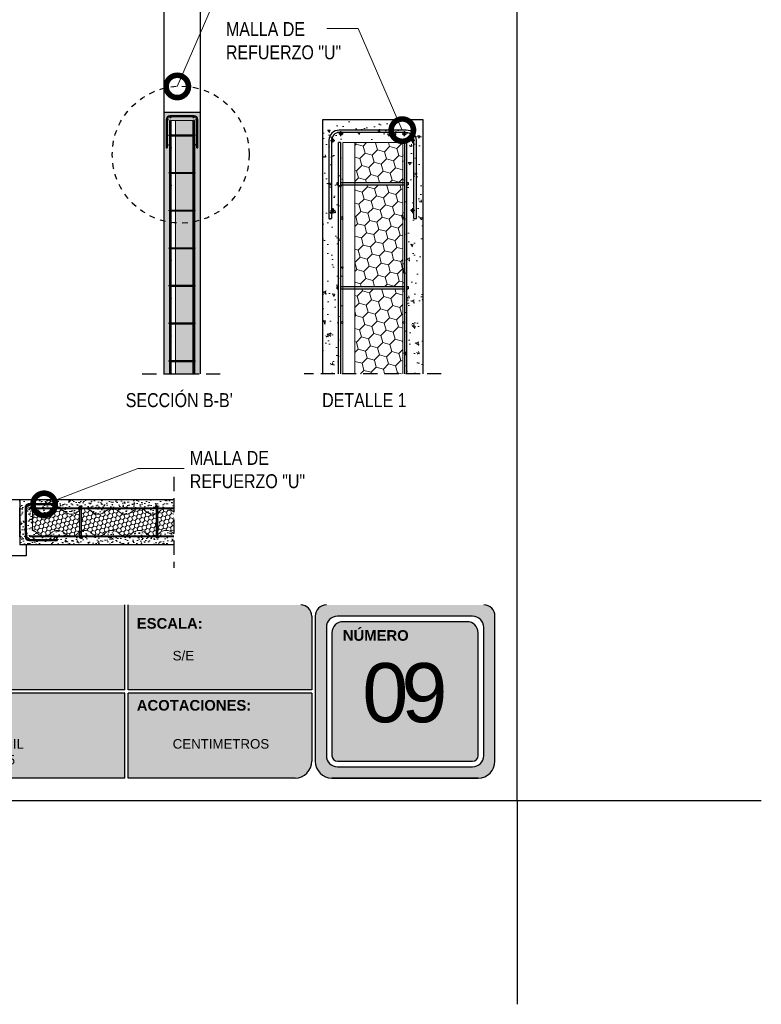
# Model space of a CAD drawing. Header units: millimetres. Extents: x 0 to 30, y 0 to 35.5.
# Tile 2 of 3: x 16.7 to 30, y 0 to 17.6. Entities that reach past the tile are written whole.
import ezdxf

# ---------------------------------------------------------------- set-up
doc = ezdxf.new("R2010")
doc.units = ezdxf.units.MM
doc.linetypes.add('CONTINUA', pattern=[0])
doc.linetypes.add('DASHED2', pattern=[9.525, 6.35, -3.175])
for name, color, linetype, lineweight in [('CONSTRUPANEL', 170, 'Continuous', 20), ('hatch', 252, 'Continuous', 0), ('LAMINA ACCESORIOS', 1, 'Continuous', 30), ('TEXTO', 7, 'DASHED2', 0), ('TEXTO CUADRO DATOS', 251, 'Continuous', 0)]:
    doc.layers.add(name, color=color, linetype=linetype, lineweight=lineweight)
doc.styles.add('Erika', font='techl___.ttf', dxfattribs={"height": 0.25})
doc.styles.get("Standard").update_dxf_attribs({"font": 'arial.ttf'})
doc.dimstyles.new('Erika', dxfattribs={"dimtxt": 0.25, "dimasz": 0.8, "dimexe": 0.5, "dimexo": 0.5, "dimgap": 0, "dimtad": 0, "dimlfac": 0.1, "dimzin": 1, "dimdsep": 46, "dimtxsty": 'Erika', "dimblk": 'DOTSMALL', "dimcen": 2.5, "dimse1": 1, "dimse2": 1, "dimclrd": 252, "dimclre": 252, "dimclrt": 256, "dimadec": 0, "dimazin": 0, "dimtfac": 1, "dimtmove": 0, "dimatfit": 3, "dimldrblk": 'DOTSMALL', "dimfxl": 1, "dimlwd": 0, "dimlwe": 0, "dimarcsym": 0})

# ---------------------------------------------------------------- blocks, each defined once
blk = doc.blocks.new('_DotSmall')
at = {"color": 0, "linetype": 'ByBlock', "const_width": 0.5}
blk.add_lwpolyline([(-0.0625, 0, 1), (0.0625, 0, 1)], format="xyb", close=True, dxfattribs=at)

msp = doc.modelspace()

# ---------------------------------------------------------------- hatches: boundary and pattern name
at = {"true_color": 0xb3b3b3}
h = msp.add_hatch(color=253, dxfattribs=at)
h.paths.add_polyline_path([(22.169, 7.153, 0.414214), (21.969, 6.953), (21.969, 4.353, 0.414214), (22.269, 4.053), (24.888, 4.053, 0.414214), (25.188, 4.353), (25.188, 6.953, 0.414214), (24.988, 7.153)])
h.paths.add_polyline_path([(24.988, 6.753), (24.988, 4.453, -0.414214), (24.788, 4.253), (22.369, 4.253, -0.414214), (22.169, 4.453), (22.169, 6.753, -0.414214), (22.369, 6.953), (24.788, 6.953, -0.414214)], flags=16)
h.paths.add_polyline_path([(24.888, 6.653), (24.888, 4.453, -0.414214), (24.788, 4.353), (22.369, 4.353, -0.414214), (22.269, 4.453), (22.269, 6.653, -0.414214), (22.469, 6.853), (24.688, 6.853, -0.414214)], flags=0)
h.paths.add_polyline_path([(22.873, 6.559), (24.176, 6.559), (24.176, 4.303), (22.873, 4.303)], flags=8)
h.paths.add_polyline_path([(22.417, 8.338), (23.661, 8.338), (23.661, 8.047), (22.417, 8.047)], flags=9)
h = msp.add_hatch(color=253, dxfattribs=at)
h.paths.add_polyline_path([(18.558, 5.633), (18.558, 7.153), (15.267, 7.153), (15.267, 5.633)])
h.paths.add_polyline_path([(18.558, 5.573), (15.267, 5.573), (15.267, 4.053), (18.558, 4.053)])
h.paths.add_polyline_path([(18.618, 5.573), (18.618, 4.053), (21.609, 4.053, 0.414214), (21.909, 4.353), (21.909, 5.573)])
h.paths.add_polyline_path([(18.618, 7.153), (18.618, 5.633), (21.909, 5.633), (21.909, 6.953, 0.414214), (21.709, 7.153)])
at = {"layer": 'hatch'}
h = msp.add_hatch(dxfattribs=at)
h.set_pattern_fill('AR-CONC', color=256, scale=0.001, angle=105)
h.set_pattern_definition([(155, (-1741.3838, -2352.92422), (-0.031756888, 0.180102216), [0.01905, -0.20955]), (100, (-1741.3838, -2352.92422), (-0.175425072, -0.083491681), [0.01524, -0.167640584]), (205.451445, (-1741.38644, -2352.90921), (-0.207181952, 0.096610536), [0.016190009, -0.178090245]), (151.1842, (-1741.43287, -2352.93737), (-0.029550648, 0.272723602), [0.028575, -0.314325]), (201.635558, (-1741.43533, -2352.91464), (-0.300439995, 0.16527619), [0.024285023, -0.267135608]), (96.184151, (-1741.43287, -2352.93737), (-0.300439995, 0.16527619), [0.022859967, -0.251459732]), (126, (-1741.42717, -2352.90954), (0.059539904, 0.172916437), [0.01905, -0.20955]), (71, (-1741.42717, -2352.90954), (-0.193907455, 0.012024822), [0.01524, -0.16764]), (176.451445, (-1741.42221, -2352.89514), (-0.134367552, 0.184941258), [0.016190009, -0.178089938]), (142.5, (-1741.3838, -2352.92422), (-0.0824732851, -0.0189010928), [0, -0.165608, 0, -0.17018, 0, -0.168275]), (112.5, (-1741.3838, -2352.92422), (-0.1140612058, 0.038614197), [0, -0.097028, 0, -0.161798, 0, -0.064135]), (72.5, (-1741.36914, -2352.97893), (-0.0295598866, 0.1324531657), [0, -0.0635, 0, -0.19812, 0, -0.26289]), (62.5, (-1741.36256, -2353.00346), (-0.0628987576, 0.136500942), [0, -0.08255, 0, -0.131572, 0, -0.18669])])
h.paths.add_polyline_path([(19.909, 15.982), (19.261, 15.982), (19.261, 11.292), (19.39, 11.292), (19.39, 15.833), (19.779, 15.833), (19.779, 11.292), (19.909, 11.292)])
at = {"layer": 'hatch', "lineweight": 0}
h = msp.add_hatch(dxfattribs=at)
h.set_pattern_fill('HONEY', color=256, scale=0.015, angle=105, style=0)
h.set_pattern_definition([(105, (-21.426974, -0.758435), (-0.058328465, 0.058328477), [0.047625, -0.09525]), (225, (-21.426974, -0.758435), (-0.02134971, -0.07967817), [0.047625, -0.09525]), (165, (-21.426974, -0.758435), (-0.079678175, -0.021349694), [-0.09525, 0.047625])])
h.paths.add_polyline_path([(19.779, 15.574), (19.779, 15.833), (19.476, 15.833), (19.468, 15.825), (19.468, 15.574)])
h.paths.add_polyline_path([(19.468, 15.559), (19.468, 15.373, 0.01072), (19.557, 15.371, 0.026596), (19.779, 15.383), (19.779, 15.559)])
h.paths.add_polyline_path([(19.557, 15.371, -0.01072), (19.468, 15.373), (19.468, 14.9), (19.779, 14.9), (19.779, 15.383, -0.026596)])
h.paths.add_polyline_path([(19.779, 14.885), (19.468, 14.885), (19.468, 14.226), (19.779, 14.226)])
h.paths.add_polyline_path([(19.779, 14.211), (19.468, 14.211), (19.468, 13.552), (19.779, 13.552)])
h.paths.add_polyline_path([(19.779, 13.537), (19.468, 13.537), (19.468, 12.879), (19.779, 12.879)])
h.paths.add_polyline_path([(19.779, 12.863), (19.468, 12.863), (19.468, 12.205), (19.779, 12.205)])
h.paths.add_polyline_path([(19.779, 12.189), (19.468, 12.189), (19.468, 11.531), (19.779, 11.531)])
h.paths.add_polyline_path([(19.779, 11.292), (19.779, 11.515), (19.468, 11.515), (19.468, 11.292)])
at = {"layer": 'hatch'}
h = msp.add_hatch(dxfattribs=at)
h.set_pattern_fill('AR-CONC', color=256, scale=0.002764, angle=105)
h.set_pattern_definition([(155, (-4844.94472, -6532.65288), (-0.087787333, 0.497866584), [0.052660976, -0.579270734]), (100, (-4844.9447, -6532.6529), (-0.484937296, -0.230800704), [0.04212878, -0.463418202]), (205.451445, (-4844.95204, -6532.6114), (-0.572724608, 0.267065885), [0.044754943, -0.49230478]), (151.1842, (-4845.08037, -6532.6892), (-0.0816885, 0.75390504), [0.078991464, -0.8689061]), (201.635558, (-4845.0872, -6532.6264), (-0.83052301, 0.45688218), [0.06713244, -0.73845784]), (96.184151, (-4845.0804, -6532.6892), (-0.83052301, 0.45688218), [0.06319308, -0.69512414]), (126, (-4845.06463, -6532.6123), (0.164589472, 0.478002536), [0.052660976, -0.579270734]), (71, (-4845.06463, -6532.6123), (-0.536029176, 0.033240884), [0.04212878, -0.463416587]), (176.451445, (-4845.0509, -6532.5725), (-0.371439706, 0.51124342), [0.044754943, -0.49230393]), (142.5, (-4844.94472, -6532.65288), (-0.2279854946, -0.0522493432), [0, -0.457799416, 0, -0.47043805, 0, -0.465171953]), (112.5, (-4844.94472, -6532.65288), (-0.3153057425, 0.106743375), [0, -0.268219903, 0, -0.447267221, 0, -0.177291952]), (72.5, (-4844.9042, -6532.80412), (-0.0817140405, 0.3661476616), [0, -0.175536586, 0, -0.547674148, 0, -0.726721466]), (62.5, (-4844.88602, -6532.87194), (-0.173874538, 0.377337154), [0, -0.228197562, 0, -0.363711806, 0, -0.516077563])])
h.paths.add_polyline_path([(23.536, 11.292), (23.894, 11.292), (23.894, 15.847), (22.103, 15.847), (22.103, 11.292), (22.461, 11.292), (22.461, 15.434), (23.536, 15.434)])
at = {"layer": 'hatch', "lineweight": 0}
h = msp.add_hatch(dxfattribs=at)
h.set_pattern_fill('HONEY', color=256, scale=0.041465, angle=105, style=0)
h.set_pattern_definition([(105, (-90.3723, -30.43002), (-0.16124062, 0.16124066), [0.13165244, -0.26330488]), (225, (-90.3723, -30.43002), (-0.05901819, -0.2202588), [0.13165244, -0.26330488]), (165, (-90.3723, -30.43002), (-0.22025882, -0.05901815), [-0.26330488, 0.13165244])])
h.paths.add_polyline_path([(23.536, 14.719), (23.536, 15.434), (22.698, 15.434), (22.676, 15.412), (22.676, 14.719)])
h.paths.add_polyline_path([(22.676, 14.676), (22.676, 14.163, 0.01072), (22.923, 14.157, 0.026596), (23.536, 14.19), (23.536, 14.676)])
h.paths.add_polyline_path([(22.923, 14.157, -0.01072), (22.676, 14.163), (22.676, 12.856), (23.536, 12.856), (23.536, 14.19, -0.026596)])
h.paths.add_polyline_path([(22.676, 11.292), (23.536, 11.292), (23.536, 12.813), (22.676, 12.813)])
at = {"layer": 'hatch'}
h = msp.add_hatch(dxfattribs=at)
h.set_pattern_fill('AR-CONC', color=256, scale=0.001, angle=105)
h.set_pattern_definition([(155, (-1737.73058, -2352.22366), (-0.031756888, 0.180102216), [0.01905, -0.20955]), (100, (-1737.73058, -2352.22366), (-0.175425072, -0.083491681), [0.01524, -0.167640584]), (205.451445, (-1737.73323, -2352.20865), (-0.207181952, 0.096610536), [0.016190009, -0.178090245]), (151.1842, (-1737.77965, -2352.2368), (-0.029550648, 0.272723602), [0.028575, -0.314325]), (201.635558, (-1737.78211, -2352.21408), (-0.300439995, 0.16527619), [0.024285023, -0.267135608]), (96.184151, (-1737.77965, -2352.2368), (-0.300439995, 0.16527619), [0.022859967, -0.251459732]), (126, (-1737.77396, -2352.20898), (0.059539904, 0.172916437), [0.01905, -0.20955]), (71, (-1737.77396, -2352.20898), (-0.193907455, 0.012024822), [0.01524, -0.16764]), (176.451445, (-1737.769, -2352.19457), (-0.134367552, 0.184941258), [0.016190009, -0.178089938]), (142.5, (-1737.73058, -2352.223656), (-0.0824732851, -0.0189010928), [0, -0.165608, 0, -0.17018, 0, -0.168275]), (112.5, (-1737.73058, -2352.22366), (-0.1140612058, 0.038614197), [0, -0.097028, 0, -0.161798, 0, -0.064135]), (72.5, (-1737.71592, -2352.27837), (-0.0295598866, 0.1324531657), [0, -0.0635, 0, -0.19812, 0, -0.26289]), (62.5, (-1737.70935, -2352.3029), (-0.0628987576, 0.136500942), [0, -0.08255, 0, -0.131572, 0, -0.18669])])
h.paths.add_polyline_path([(16.68, 9.039), (19.435, 9.039), (19.435, 8.817, -0.023235), (19.423, 8.828, 0.4), (19.18, 8.828, -0.4), (18.937, 8.828, 0.4), (18.694, 8.828, -0.4), (18.451, 8.828, 0.4), (18.208, 8.828, -0.4), (17.965, 8.828, 0.4), (17.722, 8.828, -0.4), (17.479, 8.828, 0.4), (17.236, 8.828, -0.4), (16.993, 8.828, 0.139118), (16.908, 8.873), (16.908, 8.484, -0.139118), (16.993, 8.439, 0.4), (17.236, 8.439, -0.4), (17.479, 8.439, 0.4), (17.722, 8.439, -0.4), (17.965, 8.439, 0.4), (18.208, 8.439, -0.4), (18.451, 8.439, 0.4), (18.694, 8.439, -0.4), (18.937, 8.439, 0.4), (19.18, 8.439, -0.4), (19.423, 8.439, 0.023235), (19.435, 8.428), (19.435, 8.229), (16.68, 8.229)])
at = {"layer": 'hatch', "lineweight": 0}
h = msp.add_hatch(dxfattribs=at)
h.set_pattern_fill('HONEY', color=256, scale=0.015, angle=105, style=0)
h.set_pattern_definition([(105, (-19.726437, 2.450253), (-0.058328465, 0.058328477), [0.047625, -0.09525]), (225, (-19.726437, 2.450253), (-0.02134971, -0.07967817), [0.047625, -0.09525]), (165, (-19.726437, 2.450253), (-0.079678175, -0.021349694), [-0.09525, 0.047625])])
h.paths.add_polyline_path([(18.937, 8.439, 0.29774), (19.126, 8.404), (19.126, 8.793, -0.29774), (18.937, 8.828, 0.4), (18.694, 8.828, -0.4), (18.451, 8.828, 0.4), (18.208, 8.828, -0.4), (17.965, 8.828, 0.29774), (17.775, 8.863), (17.775, 8.474, -0.29774), (17.965, 8.439, 0.4), (18.208, 8.439, -0.4), (18.451, 8.439, 0.4), (18.694, 8.439, -0.4)])
h.paths.add_polyline_path([(19.146, 8.414, 0.060421), (19.18, 8.439, -0.4), (19.423, 8.439, 0.023235), (19.435, 8.428), (19.435, 8.817, -0.023235), (19.423, 8.828, 0.4), (19.18, 8.828, -0.060421), (19.146, 8.803)])
h.paths.add_polyline_path([(17.756, 8.853, 0.060421), (17.722, 8.828, -0.4), (17.479, 8.828, 0.4), (17.236, 8.828, -0.4), (16.993, 8.828, 0.139118), (16.908, 8.873), (16.908, 8.484, -0.139118), (16.993, 8.439, 0.4), (17.236, 8.439, -0.4), (17.479, 8.439, 0.4), (17.722, 8.439, -0.060421), (17.756, 8.464)])

# ---------------------------------------------------------------- linework, layer by layer
at = {"linetype": 'CONTINUA'}
for p, q in [((19.261, 23.998), (19.261, 11.292)), ((19.909, 23.998), (19.909, 11.292)), ((22.103, 11.292), (22.103, 15.847)), ((23.894, 15.847), (23.894, 11.292)), ((19.39, 11.292), (19.779, 11.292)), ((19.435, 9.039), (9.125, 9.039)), ((16.68, 9.039), (16.68, 8.229)), ((16.68, 8.374), (16.68, 8.893)), ((19.435, 8.229), (16.68, 8.229)), ((16.794, 8.229), (16.794, 8.034)), ((16.794, 8.034), (11.766, 8.034))]:
    msp.add_line(p, q, dxfattribs=at)
for p, q in [((19.261, 15.982), (19.909, 15.982)), ((22.103, 15.847), (23.894, 15.847))]:
    msp.add_line(p, q)
at = {"linetype": 'DASHED2', "ltscale": 0.04}
for p, q in [((18.873, 11.292), (20.372, 11.292)), ((24.227, 11.292), (21.769, 11.292)), ((19.435, 9.448), (19.435, 7.819)), ((19.435, 9.448), (19.435, 7.819))]:
    msp.add_line(p, q, dxfattribs=at)
at = {"color": 253, "true_color": 0xb3b3b3}
for p, q in [((18.558, 5.633), (18.558, 7.153)), ((18.618, 5.633), (18.618, 7.153)), ((21.909, 6.953), (21.909, 5.633)), ((21.969, 6.953), (21.969, 4.353)), ((24.788, 6.953), (22.369, 6.953)), ((25.188, 4.353), (25.188, 6.953)), ((22.169, 6.753), (22.169, 4.453)), ((24.688, 6.853), (22.469, 6.853)), ((24.988, 4.453), (24.988, 6.753)), ((22.269, 6.653), (22.269, 4.453)), ((24.888, 4.453), (24.888, 6.653)), ((18.558, 5.633), (15.267, 5.633)), ((18.558, 5.573), (15.267, 5.573)), ((18.558, 4.053), (18.558, 5.573)), ((21.909, 5.633), (18.618, 5.633)), ((18.618, 4.053), (18.618, 5.573)), ((21.909, 5.573), (18.618, 5.573)), ((21.909, 5.573), (21.909, 4.353)), ((22.369, 4.353), (24.788, 4.353)), ((22.369, 4.253), (24.788, 4.253)), ((18.558, 4.053), (15.267, 4.053)), ((21.609, 4.053), (18.618, 4.053)), ((24.888, 4.053), (22.269, 4.053)), ((22.269, 4.053), (24.888, 4.053))]:
    msp.add_line(p, q, dxfattribs=at)
at = {"color": 254, "true_color": 0xe3e3e3}
for q in [(25.588, 0), (29.958, 3.653), (25.588, 0)]:
    msp.add_line((25.588, 3.653), q, dxfattribs=at)
msp.add_lwpolyline([(3.998, 3.653), (25.588, 3.653), (25.588, 31.593), (3.998, 31.593)], close=True, dxfattribs=at)
at = {"color": 253, "true_color": 0xb3b3b3}
for centre, radius, start, end in [((21.709, 6.953), 0.2, 0, 90), ((22.169, 6.953), 0.2, 90, 180), ((24.988, 6.953), 0.2, 0, 90), ((22.369, 6.753), 0.2, 90, 180), ((24.788, 6.753), 0.2, 0, 90), ((22.469, 6.653), 0.2, 90, 180), ((24.688, 6.653), 0.2, 0, 90), ((22.369, 4.453), 0.2, 180, 270), ((22.369, 4.453), 0.1, 180, 270), ((24.788, 4.453), 0.2, 270, 0), ((24.788, 4.453), 0.1, 270, 360), ((21.609, 4.353), 0.3, 270, 0), ((22.269, 4.353), 0.3, 180, 270), ((22.269, 4.353), 0.3, 180, 270), ((24.888, 4.353), 0.3, 270, 0), ((24.888, 4.353), 0.3, 270, 0)]:
    msp.add_arc(centre, radius, start, end, dxfattribs=at)
at = {"layer": 'CONSTRUPANEL'}
for p, q in [((19.39, 15.833), (19.779, 15.833)), ((22.461, 15.434), (23.536, 15.434)), ((16.908, 8.873), (16.908, 8.484))]:
    msp.add_line(p, q, dxfattribs=at)
at = {"layer": 'CONSTRUPANEL', "linetype": 'CONTINUA'}
for p, q in [((19.39, 15.833), (19.39, 11.292)), ((19.468, 15.833), (19.468, 11.292)), ((19.779, 15.833), (19.779, 11.292)), ((22.461, 15.434), (22.461, 11.292)), ((22.676, 15.434), (22.676, 11.292)), ((23.536, 15.434), (23.536, 11.292))]:
    msp.add_line(p, q, dxfattribs=at)
at = {"layer": 'CONSTRUPANEL'}
for points in [[(16.908, 8.873, -0.139118), (16.993, 8.828, 0.4), (17.236, 8.828, -0.4), (17.479, 8.828)], [(17.479, 8.828, 0.4), (17.722, 8.828, -0.4), (17.965, 8.828, 0.4), (18.208, 8.828, -0.4), (18.451, 8.828, 0.4), (18.694, 8.828, -0.4), (18.937, 8.828, 0.4), (19.18, 8.828, -0.4), (19.423, 8.828, 0.023235), (19.435, 8.817, 0.023235)], [(16.908, 8.484, -0.139118), (16.993, 8.439, 0.4), (17.236, 8.439, -0.4), (17.479, 8.439)], [(17.479, 8.439, 0.4), (17.722, 8.439, -0.4), (17.965, 8.439, 0.4), (18.208, 8.439, -0.4), (18.451, 8.439, 0.4), (18.694, 8.439, -0.4), (18.937, 8.439, 0.4), (19.18, 8.439, -0.4), (19.423, 8.439, 0.023235), (19.435, 8.428, 0.023235)]]:
    msp.add_lwpolyline(points, format="xyb", dxfattribs=at)
at = {"layer": 'LAMINA ACCESORIOS'}
for p, q in [((19.394, 15.89), (19.365, 15.89)), ((19.802, 15.914), (19.368, 15.914)), ((19.802, 15.898), (19.368, 15.898)), ((19.379, 15.875), (19.379, 15.907)), ((19.776, 15.89), (19.805, 15.89)), ((19.79, 15.875), (19.79, 15.907)), ((19.301, 15.848), (19.301, 15.34)), ((19.311, 15.847), (19.34, 15.847)), ((19.318, 15.848), (19.318, 15.34)), ((19.326, 15.833), (19.326, 15.865)), ((19.377, 15.833), (19.364, 15.833)), ((19.805, 15.833), (19.792, 15.833)), ((19.858, 15.847), (19.829, 15.847)), ((19.844, 15.862), (19.844, 15.829)), ((19.852, 15.34), (19.852, 15.848)), ((19.868, 15.34), (19.868, 15.848)), ((22.282, 15.434), (22.282, 15.523)), ((22.435, 15.615), (22.363, 15.615)), ((22.471, 15.591), (22.39, 15.591)), ((23.598, 15.658), (22.398, 15.658)), ((23.598, 15.613), (22.398, 15.613)), ((22.43, 15.551), (22.43, 15.64)), ((23.526, 15.591), (23.607, 15.591)), ((23.566, 15.551), (23.566, 15.64)), ((19.311, 15.393), (19.34, 15.393)), ((19.326, 15.408), (19.326, 15.375)), ((19.858, 15.393), (19.829, 15.393)), ((19.844, 15.408), (19.844, 15.375)), ((22.215, 15.475), (22.215, 14.073)), ((22.242, 15.474), (22.323, 15.474)), ((22.26, 15.475), (22.26, 14.073)), ((22.425, 15.434), (22.389, 15.434)), ((23.607, 15.434), (23.572, 15.434)), ((23.755, 15.474), (23.674, 15.474)), ((23.714, 15.514), (23.714, 15.425)), ((23.737, 14.073), (23.737, 15.475)), ((23.781, 14.073), (23.781, 15.475)), ((19.301, 15.34), (19.318, 15.34)), ((19.852, 15.34), (19.868, 15.34)), ((22.242, 14.218), (22.323, 14.218)), ((22.282, 14.259), (22.282, 14.169)), ((23.755, 14.218), (23.674, 14.218)), ((23.714, 14.259), (23.714, 14.169)), ((22.215, 14.073), (22.26, 14.073)), ((23.737, 14.073), (23.781, 14.073)), ((16.815, 8.842), (16.783, 8.842)), ((16.8, 8.827), (16.8, 8.856)), ((16.828, 8.939), (16.86, 8.939)), ((16.843, 8.954), (16.843, 8.925)), ((17.111, 8.901), (17.079, 8.901)), ((17.097, 8.915), (17.097, 8.886)), ((17.282, 8.939), (17.315, 8.939)), ((17.297, 8.954), (17.297, 8.925)), ((17.35, 8.964), (17.35, 8.947)), ((17.759, 8.901), (17.727, 8.901)), ((17.745, 8.915), (17.745, 8.886)), ((18.109, 8.901), (18.077, 8.901)), ((18.094, 8.915), (18.094, 8.886)), ((18.608, 8.901), (18.576, 8.901)), ((18.593, 8.915), (18.593, 8.886)), ((19.126, 8.901), (19.094, 8.901)), ((19.112, 8.915), (19.112, 8.886)), ((16.815, 8.431), (16.783, 8.431)), ((16.8, 8.445), (16.8, 8.416)), ((16.857, 8.333), (16.825, 8.333)), ((16.843, 8.319), (16.843, 8.348)), ((17.282, 8.333), (17.315, 8.333)), ((17.297, 8.319), (17.297, 8.348)), ((17.328, 8.366), (17.361, 8.366)), ((17.343, 8.352), (17.343, 8.381)), ((17.35, 8.325), (17.35, 8.309)), ((17.775, 8.366), (17.808, 8.366)), ((17.79, 8.352), (17.79, 8.381)), ((18.294, 8.366), (18.326, 8.366)), ((18.308, 8.352), (18.308, 8.381)), ((18.793, 8.366), (18.825, 8.366)), ((18.807, 8.352), (18.807, 8.381)), ((19.143, 8.366), (19.175, 8.366)), ((19.157, 8.352), (19.157, 8.381))]:
    msp.add_line(p, q, dxfattribs=at)
at = {"layer": 'LAMINA ACCESORIOS', "linetype": 'CONTINUA'}
for p, q in [((19.354, 15.574), (19.364, 15.574)), ((19.354, 15.559), (19.354, 15.574)), ((19.354, 15.559), (19.364, 15.559)), ((19.377, 15.574), (19.792, 15.574)), ((19.377, 15.559), (19.792, 15.559)), ((19.805, 15.574), (19.815, 15.574)), ((19.805, 15.559), (19.815, 15.559)), ((19.815, 15.574), (19.815, 15.559)), ((19.354, 14.9), (19.364, 14.9)), ((19.354, 14.885), (19.354, 14.9)), ((19.354, 14.885), (19.364, 14.885)), ((19.377, 14.9), (19.792, 14.9)), ((19.377, 14.885), (19.792, 14.885)), ((19.805, 14.9), (19.815, 14.9)), ((19.805, 14.885), (19.815, 14.885)), ((19.815, 14.9), (19.815, 14.885)), ((22.361, 14.719), (22.389, 14.719)), ((22.361, 14.676), (22.361, 14.719)), ((22.361, 14.676), (22.389, 14.676)), ((22.425, 14.719), (23.572, 14.719)), ((22.425, 14.676), (23.572, 14.676)), ((23.607, 14.719), (23.636, 14.719)), ((23.607, 14.676), (23.636, 14.676)), ((23.636, 14.719), (23.636, 14.676)), ((19.354, 14.226), (19.364, 14.226)), ((19.354, 14.211), (19.354, 14.226)), ((19.354, 14.211), (19.364, 14.211)), ((19.377, 14.226), (19.792, 14.226)), ((19.377, 14.211), (19.792, 14.211)), ((19.805, 14.226), (19.815, 14.226)), ((19.805, 14.211), (19.815, 14.211)), ((19.815, 14.226), (19.815, 14.211)), ((19.354, 13.552), (19.364, 13.552)), ((19.354, 13.537), (19.354, 13.552)), ((19.354, 13.537), (19.364, 13.537)), ((19.377, 13.552), (19.792, 13.552)), ((19.377, 13.537), (19.792, 13.537)), ((19.805, 13.552), (19.815, 13.552)), ((19.805, 13.537), (19.815, 13.537)), ((19.815, 13.552), (19.815, 13.537)), ((19.354, 12.879), (19.364, 12.879)), ((19.354, 12.863), (19.354, 12.879)), ((19.377, 12.879), (19.792, 12.879)), ((19.805, 12.879), (19.815, 12.879)), ((19.815, 12.879), (19.815, 12.863)), ((19.354, 12.863), (19.364, 12.863)), ((19.377, 12.863), (19.792, 12.863)), ((19.805, 12.863), (19.815, 12.863)), ((22.361, 12.856), (22.389, 12.856)), ((22.361, 12.813), (22.361, 12.856)), ((22.361, 12.813), (22.389, 12.813)), ((22.425, 12.856), (23.572, 12.856)), ((22.425, 12.813), (23.572, 12.813)), ((23.607, 12.856), (23.636, 12.856)), ((23.607, 12.813), (23.636, 12.813)), ((23.636, 12.856), (23.636, 12.813)), ((19.354, 12.189), (19.354, 12.205)), ((19.354, 12.205), (19.364, 12.205)), ((19.354, 12.189), (19.364, 12.189)), ((19.377, 12.205), (19.792, 12.205)), ((19.377, 12.189), (19.792, 12.189)), ((19.805, 12.205), (19.815, 12.205)), ((19.805, 12.189), (19.815, 12.189)), ((19.815, 12.205), (19.815, 12.189)), ((19.354, 11.531), (19.364, 11.531)), ((19.354, 11.515), (19.354, 11.531)), ((19.354, 11.515), (19.364, 11.515)), ((19.377, 11.531), (19.792, 11.531)), ((19.377, 11.515), (19.792, 11.515)), ((19.805, 11.531), (19.815, 11.531)), ((19.805, 11.515), (19.815, 11.515)), ((19.815, 11.531), (19.815, 11.515))]:
    msp.add_line(p, q, dxfattribs=at)
for points in [[(19.364, 11.292), (19.364, 15.833)], [(19.377, 15.833), (19.377, 11.292)], [(19.792, 11.292), (19.792, 15.833)], [(19.805, 15.833), (19.805, 11.292)], [(22.389, 11.292), (22.389, 15.434)], [(22.425, 15.434), (22.425, 11.292)], [(23.572, 11.292), (23.572, 15.434)], [(23.607, 15.434), (23.607, 11.292)]]:
    msp.add_lwpolyline(points, dxfattribs=at)
at = {"layer": 'LAMINA ACCESORIOS'}
for points in [[(17.35, 8.964), (16.842, 8.964, 0.414214), (16.776, 8.897), (16.776, 8.375, 0.414214), (16.842, 8.309), (17.35, 8.309)], [(17.35, 8.947), (16.842, 8.947, 0.414214), (16.792, 8.897), (16.792, 8.375, 0.414214), (16.842, 8.325), (17.35, 8.325)]]:
    msp.add_lwpolyline(points, format="xyb", dxfattribs=at)
for points in [[(16.857, 8.893), (19.435, 8.893)], [(16.857, 8.877), (16.857, 8.893)], [(19.435, 8.877), (16.857, 8.877)], [(16.857, 8.391), (19.435, 8.391)], [(16.857, 8.374), (16.857, 8.391)], [(19.435, 8.374), (16.857, 8.374)]]:
    msp.add_lwpolyline(points, dxfattribs=at)
at = {"layer": 'LAMINA ACCESORIOS', "linetype": 'CONTINUA'}
for points in [[(17.775, 8.355), (17.756, 8.355), (17.756, 8.928), (17.775, 8.928)], [(19.146, 8.355), (19.126, 8.355), (19.126, 8.928), (19.146, 8.928)]]:
    msp.add_lwpolyline(points, close=True, dxfattribs=at)
for centre, radius in [((19.379, 15.89), 0.0081), ((19.79, 15.89), 0.0081), ((19.326, 15.847), 0.0081), ((19.844, 15.847), 0.0081), ((22.43, 15.591), 0.0224), ((23.566, 15.591), 0.0224), ((19.326, 15.393), 0.0081), ((19.384, 15.342), 0.00648), ((19.786, 15.342), 0.00648), ((19.844, 15.393), 0.0081), ((22.282, 15.474), 0.0224), ((23.714, 15.474), 0.0224), ((19.384, 14.668), 0.00648), ((19.786, 14.668), 0.00648), ((22.282, 14.218), 0.0224), ((23.714, 14.218), 0.0224), ((19.384, 13.994), 0.00648), ((19.786, 13.994), 0.00648), ((22.443, 14.077), 0.0179), ((23.554, 14.077), 0.0179), ((19.384, 13.32), 0.00648), ((19.786, 13.32), 0.00648), ((19.384, 12.646), 0.00648), ((19.786, 12.646), 0.00648), ((22.443, 12.214), 0.0179), ((23.554, 12.214), 0.0179), ((19.384, 11.972), 0.00648), ((19.786, 11.972), 0.00648), ((19.384, 11.298), 0.00648), ((19.786, 11.298), 0.00648), ((16.8, 8.842), 0.0081), ((16.843, 8.939), 0.0081), ((17.097, 8.901), 0.0081), ((17.297, 8.939), 0.0081), ((17.745, 8.901), 0.0081), ((18.094, 8.901), 0.0081), ((18.593, 8.901), 0.0081), ((19.112, 8.901), 0.0081), ((16.8, 8.431), 0.0081), ((16.843, 8.333), 0.0081), ((17.297, 8.333), 0.0081), ((17.343, 8.366), 0.0081), ((17.79, 8.366), 0.0081), ((18.308, 8.366), 0.0081), ((18.807, 8.366), 0.0081), ((19.157, 8.366), 0.0081)]:
    msp.add_circle(centre, radius, dxfattribs=at)
at = {"layer": 'LAMINA ACCESORIOS'}
for centre, radius, start, end in [((19.368, 15.848), 0.0662, 90, 180), ((19.368, 15.848), 0.05, 90, 180), ((19.802, 15.848), 0.0662, 0, 90), ((19.802, 15.848), 0.05, 0, 90), ((22.398, 15.475), 0.183, 90, 180), ((22.398, 15.475), 0.138, 90, 180), ((23.598, 15.475), 0.183, 0, 90), ((23.598, 15.475), 0.138, 0, 90)]:
    msp.add_arc(centre, radius, start, end, dxfattribs=at)
at = {"layer": 'TEXTO', "linetype": 'DASHED2', "lineweight": 30, "ltscale": 0.001}
msp.add_circle((19.561, 15.22), 1.227, dxfattribs=at)

# ---------------------------------------------------------------- texts
at = {"layer": 'TEXTO', "linetype": 'ByBlock', "lineweight": 0, "char_height": 0.25, "attachment_point": 1, "style": 'Erika'}
for s, insert in [('MALLA DE\\PREFUERZO "U"', (20.37, 17.594)), ("SECCIÓN B-B'", (18.576, 10.947)), ('DETALLE 1', (22.093, 10.947)), ('MALLA DE\\PREFUERZO "U"', (19.724, 9.912))]:
    msp.add_mtext(s, dxfattribs=dict(at, insert=insert))
at = {"layer": 'TEXTO CUADRO DATOS', "attachment_point": 1}
for s, insert, char_height, width in [('{\\fArial|b1|i0|c0|p34;ESCALA:}', (18.774, 6.918), 0.19, 0.00323), ('{\\fArial|b1|i0|c0|p34;NÚMERO}', (22.464, 6.702), 0.19, 0.00323), ('{\\fArial|b0|i0|c0|p34;S/E}', (19.417, 6.33), 0.17, 0.00323), ('\\pi-0.59484;{\\T0.75;09}', (23.408, 6.112), 1.06042, 0.00457), ('{\\fArial|b1|i0|c0|p34;ACOTACIONES:}', (18.774, 5.451), 0.19, 0.00323), ('{\\fArial|b0|i0|c0|p34;ABRIL 2015}', (16.066, 4.75), 0.17, 0.00323), ('{\\fArial|b0|i0|c0|p34;CENTIMETROS}', (19.417, 4.75), 0.17, 0.00323)]:
    msp.add_mtext(s, dxfattribs=dict(at, insert=insert, char_height=char_height, width=width))

# ---------------------------------------------------------------- leaders
at = {"layer": 'TEXTO', "linetype": 'ByBlock', "lineweight": 0}
for points in [[(19.499, 16.441), (20.843, 19.542), (21.519, 19.542)], [(23.529, 15.658), (22.739, 17.48), (22.175, 17.48)], [(17.114, 8.955), (18.791, 9.598), (19.625, 9.598)]]:
    msp.add_leader(points, dimstyle='Erika', override={"dimgap": 0, "dimtad": 0}, dxfattribs=at)

doc.saveas('drawing.dxf')
